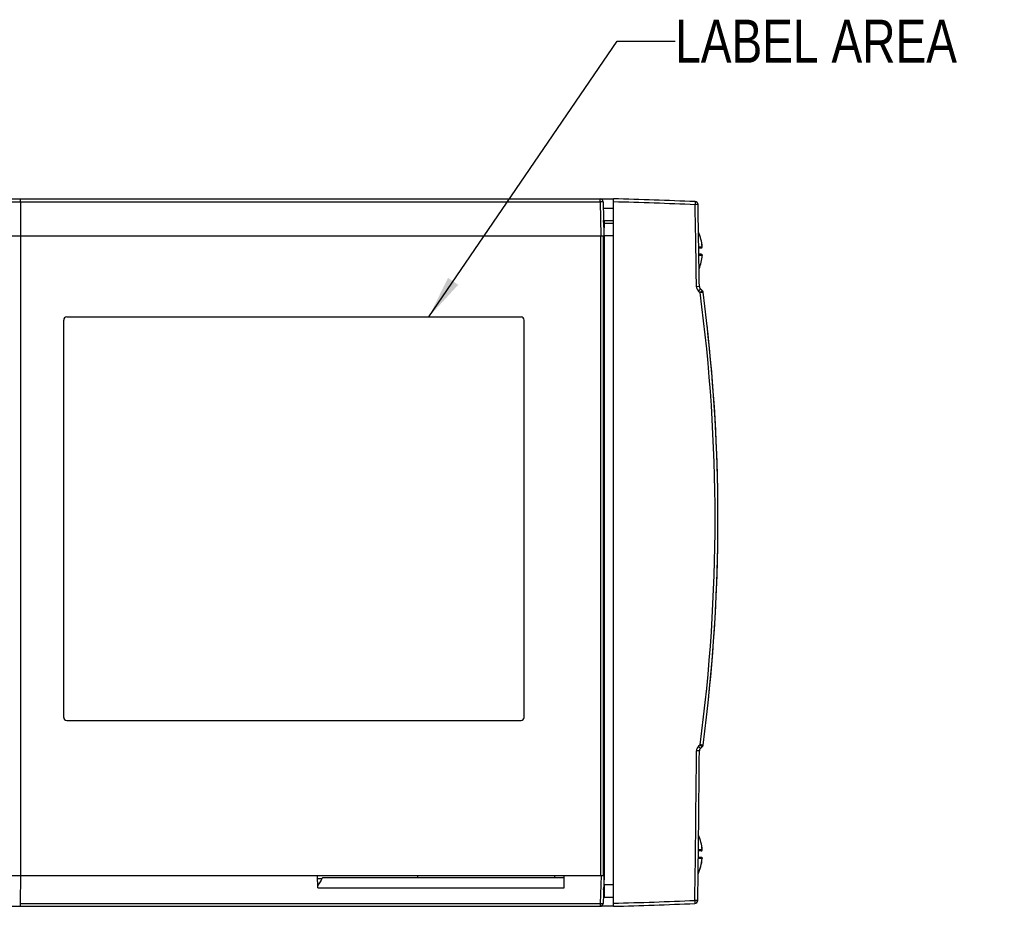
# Model space of a CAD drawing. Header units: millimetres. Extents: x 0 to 841, y 0 to 594.
# Tile 5 of 61: x 322 to 402, y 93 to 165. Entities that reach past the tile are written whole.
import ezdxf

# ---------------------------------------------------------------- set-up
doc = ezdxf.new("R2010")
doc.units = ezdxf.units.MM
doc.header["$LTSCALE"] = 46.255
doc.layers.get('0').update_dxf_attribs({"linetype": 'CONTINUOUS'})
doc.layers.add('DRAFTS', color=7, linetype='CONTINUOUS')
doc.layers.add('ROUNDS', color=7, linetype='CONTINUOUS')
doc.styles.get("Standard").update_dxf_attribs({"font": 'txt', "width": 0.8})
doc.dimstyles.get("Standard").update_dxf_attribs({"dimtxt": 3.5, "dimasz": 3.5, "dimexe": 0.18, "dimexo": 0.0625, "dimgap": 0.09, "dimtad": 1, "dimdsep": 46, "dimtxsty": 'STANDARD', "dimblk": '_FILLED', "dimblk1": '_FILLED', "dimblk2": '_FILLED', "dimcen": 0.09, "dimclrt": 5, "dimadec": 0, "dimazin": 0, "dimtol": 1, "dimtp": 0.01, "dimtm": 0.01, "dimtfac": 1, "dimtofl": 0, "dimtmove": 0, "dimatfit": 3, "dimldrblk": '_FILLED', "dimfxl": 1, "dimtolj": 1, "dimarcsym": 0})

# ---------------------------------------------------------------- blocks, each defined once
blk = doc.blocks.new('_FILLED')
at = {"color": 0, "linetype": 'BYBLOCK'}
blk.add_solid([(0, 0), (-1, 0.143), (-1, -0.143)], dxfattribs=at)

msp = doc.modelspace()

# ---------------------------------------------------------------- linework, layer by layer
at = {"color": 7, "linetype": 'CONTINUOUS'}
for p, q in [((267.3833, 150.746), (370.2871, 150.746)), ((369.4582, 150.5003), (369.5063, 147.746)), ((369.467, 149.996), (370.2871, 149.996)), ((369.4845, 148.996), (370.2871, 148.996)), ((369.4871, 148.846), (369.4897, 148.996)), ((369.5371, 147.746), (369.5589, 148.996)), ((370.2871, 148.746), (369.5545, 148.746)), ((322.1388, 147.746), (369.4771, 147.746)), ((369.5371, 147.746), (369.5063, 147.746)), ((369.5371, 147.746), (369.5371, 95.746)), ((377.4133, 146.746), (377.2268, 146.746)), ((377.5059, 146.8461), (377.5047, 146.8549)), ((377.4133, 146.246), (377.2348, 146.246)), ((377.5059, 146.1459), (377.5047, 146.137)), ((377.4133, 97.746), (377.1963, 97.746)), ((377.5059, 97.8461), (377.5047, 97.8549)), ((377.1897, 97.246), (377.4133, 97.246)), ((377.5059, 97.1459), (377.5047, 97.137)), ((322.1388, 95.746), (330.2049, 95.746)), ((330.2049, 95.746), (343.0357, 95.746)), ((343.0357, 95.746), (369.3012, 95.746)), ((346.2827, 94.746), (346.2653, 95.746)), ((346.2696, 95.496), (346.6181, 95.496)), ((346.6768, 95.596), (366.3045, 95.596)), ((354.3696, 95.746), (354.3699, 95.7285)), ((365.5371, 95.746), (365.5368, 95.7285)), ((366.2871, 94.746), (366.3045, 95.746)), ((369.5676, 93.996), (369.5371, 95.746)), ((346.2827, 94.746), (366.2871, 94.746)), ((369.4969, 94.5962), (369.5039, 94.796)), ((369.5336, 94.9957), (369.5371, 94.796)), ((369.476, 93.996), (370.2871, 93.996)), ((370.2871, 93.246), (369.2084, 93.246))]:
    msp.add_line(p, q, dxfattribs=at)
at = {"color": 9, "linetype": 'CONTINUOUS'}
for p, q in [((270.293, 150.5047), (369.2221, 150.5047)), ((322.1375, 150.5047), (322.1388, 147.746)), ((369.2221, 150.5047), (369.2703, 147.746)), ((369.2599, 95.746), (369.2599, 147.746)), ((369.496, 95.746), (369.496, 147.746)), ((370.2871, 147.746), (369.5371, 147.746)), ((377.2251, 146.8549), (377.5047, 146.8549)), ((377.5047, 146.137), (377.2365, 146.137)), ((377.1976, 97.8549), (377.5047, 97.8549)), ((377.5047, 97.137), (377.1888, 97.137)), ((370.2871, 94.996), (369.5502, 94.996))]:
    msp.add_line(p, q, dxfattribs=at)
at = {"color": 7, "linetype": 'CONTINUOUS'}
for centre, radius, start, end in [((369.2082, 150.496), 0.25, 1, 90), ((373.5371, 146.496), 3.9843, 5.040328, 22.913892), ((377.4092, 146.8374), 0.0971, 358.820806, 5.10768), ((373.5371, 146.496), 3.9843, 339.007132, 354.959672), ((373.5371, 97.496), 3.9843, 5.040328, 22.75647), ((377.4092, 97.8374), 0.0971, 358.820806, 5.10768), ((373.5371, 97.496), 3.9843, 335.957294, 354.959672), ((328.8912, 105.8662), 20.5379, 329.775749, 329.995897), ((355.3698, 95.746), 1, 181, 188.628949), ((364.5369, 95.746), 1, 351.371051, 359)]:
    msp.add_arc(centre, radius, start, end, dxfattribs=at)
at = {"color": 9, "linetype": 'CONTINUOUS'}
for centre, start, end in [((373.5371, 146.496), 5.169773, 22.846802), ((373.5371, 146.496), 338.897571, 354.830227), ((373.5371, 97.496), 5.169773, 22.677819), ((373.5371, 97.496), 335.895215, 354.830227)]:
    msp.add_arc(centre, 3.9839, start, end, dxfattribs=at)
for points, knots in [([(322.1375, 150.5047), (322.1375, 150.5205), (322.1375, 150.5515), (322.1373, 150.5964), (322.137, 150.6376), (322.1366, 150.6689), (322.1363, 150.691), (322.1361, 150.705), (322.1358, 150.717), (322.1355, 150.7271), (322.1353, 150.7349), (322.135, 150.7402), (322.1348, 150.7432), (322.1347, 150.7447), (322.1345, 150.7454), (322.1344, 150.746), (322.1343, 150.746)], [0, 0, 0, 0, 0.1968478, 0.3851361, 0.5579467, 0.7089316, 0.7744695, 0.832546, 0.882627, 0.9242527, 0.9570419, 0.9806973, 0.9890322, 0.995016, 0.9986477, 1, 1, 1, 1]), ([(369.2221, 150.5047), (369.2221, 150.5205), (369.2219, 150.5515), (369.2211, 150.5964), (369.2198, 150.6376), (369.2181, 150.6736), (369.2162, 150.7031), (369.2142, 150.7231), (369.2124, 150.7349), (369.2111, 150.7408), (369.2101, 150.7442), (369.2088, 150.746), (369.2082, 150.746)], [0, 0, 0, 0, 0.1958174, 0.3831461, 0.5551284, 0.7054795, 0.8287279, 0.9204434, 0.9534491, 0.9775475, 0.9927421, 1, 1, 1, 1]), ([(369.4582, 150.5003), (369.4582, 150.5008), (369.4561, 150.5014), (369.4532, 150.502), (369.4474, 150.5026), (369.4398, 150.5032), (369.43, 150.5038), (369.4131, 150.5045), (369.3876, 150.5051), (369.3525, 150.5055), (369.3122, 150.5056), (369.2681, 150.5053), (369.2377, 150.5049), (369.2221, 150.5047)], [0, 0, 0, 0, 0.0058243, 0.020374, 0.044057, 0.0767528, 0.1182007, 0.1680447, 0.2910951, 0.4415473, 0.6140449, 0.8024366, 1, 1, 1, 1])]:
    msp.add_open_spline(points, degree=3, knots=knots, dxfattribs=at)
at = {"color": 7, "linetype": 'CONTINUOUS'}
for points, knots in [([(377.4133, 146.746), (377.4273, 146.746), (377.454, 146.7516), (377.4846, 146.7745), (377.5022, 146.8039), (377.5061, 146.8252), (377.5063, 146.8354)], [0, 0, 0, 0, 0.2945499, 0.5539199, 0.7837626, 1, 1, 1, 1]), ([(377.4133, 146.246), (377.4284, 146.246), (377.4572, 146.2393), (377.4888, 146.2131), (377.5051, 146.1801), (377.5069, 146.1569), (377.5059, 146.1459)], [0, 0, 0, 0, 0.2964458, 0.554153, 0.7825384, 1, 1, 1, 1]), ([(377.4133, 97.746), (377.4273, 97.746), (377.454, 97.7516), (377.4846, 97.7745), (377.5022, 97.8039), (377.5061, 97.8252), (377.5063, 97.8354)], [0, 0, 0, 0, 0.2945499, 0.5539199, 0.7837626, 1, 1, 1, 1]), ([(377.4133, 97.246), (377.4284, 97.246), (377.4572, 97.2393), (377.4888, 97.2131), (377.5051, 97.1801), (377.5069, 97.1569), (377.5059, 97.1459)], [0, 0, 0, 0, 0.2964458, 0.554153, 0.7825384, 1, 1, 1, 1])]:
    msp.add_open_spline(points, degree=3, knots=knots, dxfattribs=at)
msp.add_open_spline([(346.6372, 95.5277), (346.5188, 95.3244), (346.3973, 95.123), (346.2797, 94.9193)], degree=3, dxfattribs=at)
at = {"layer": 'DRAFTS', "color": 7, "linetype": 'CONTINUOUS'}
msp.add_line((274.7434, 147.746), (322.1388, 147.746), dxfattribs=at)
msp.add_arc((238.7871, 124.746), 140, 353.967222, 6.459435, dxfattribs=at)
at = {"layer": 'ROUNDS', "color": 7, "linetype": 'CONTINUOUS'}
for p, q in [((369.4582, 150.5003), (369.4661, 150.046)), ((370.2871, 93.246), (370.2871, 150.746)), ((321.4335, 147.746), (369.5063, 147.746)), ((377.4883, 143.3106), (377.3595, 143.4233)), ((325.6371, 108.596), (325.6371, 140.896)), ((325.8871, 141.146), (362.7871, 141.146)), ((363.0371, 108.596), (363.0371, 140.896)), ((325.8871, 108.346), (362.7871, 108.346)), ((377.4883, 106.1814), (377.3603, 106.0693)), ((277.0091, 95.746), (346.2653, 95.746)), ((366.3045, 95.746), (369.5371, 95.746)), ((369.5371, 95.746), (369.4582, 93.4872)), ((267.3658, 93.246), (369.2084, 93.246))]:
    msp.add_line(p, q, dxfattribs=at)
at = {"layer": 'ROUNDS', "color": 9, "linetype": 'CONTINUOUS'}
for p, q in [((377.1669, 150.2708), (376.9326, 150.2663)), ((322.1388, 147.746), (322.1388, 95.746)), ((377.2742, 143.6078), (377.0399, 143.6043)), ((377.2106, 143.2352), (377.3394, 143.1225)), ((377.275, 105.8831), (377.0407, 105.8849)), ((377.3394, 106.3695), (377.2113, 106.2574)), ((322.1387, 95.746), (322.1056, 93.4872)), ((369.3012, 95.746), (369.2223, 93.4872)), ((377.1433, 93.7213), (376.909, 93.7248)), ((322.1056, 93.4872), (369.2223, 93.4872))]:
    msp.add_line(p, q, dxfattribs=at)
at = {"layer": 'ROUNDS', "color": 7, "linetype": 'CONTINUOUS'}
for centre, radius, start, end in [((369.2082, 150.496), 0.25, 85.431617, 90), ((369.2082, 150.496), 0.25, 1, 5.570714), ((359.7656, -249.1156), 400, 87.540959, 88.492731), ((376.9169, 150.2663), 0.25, 1.032115, 87.540959), ((-1372.6777, 118.746), 1750.1286, 0.8139563, 1.0321158), ((377.5242, 143.6114), 0.25, 180.813928, 228.797275), ((377.3236, 143.1225), 0.25, 7.556023, 48.797269), ((238.7871, 124.746), 140, 352.443976, 7.556024), ((325.8871, 140.896), 0.25, 90, 180), ((362.7871, 140.896), 0.25, 0, 90), ((325.8871, 108.596), 0.25, 180, 270), ((362.7871, 108.596), 0.25, 270, 360), ((-1372.6777, 118.746), 1750, 359.1806526, 359.578859), ((377.525, 105.8812), 0.25, 131.202722, 179.57889), ((377.3236, 106.3695), 0.25, 311.202731, 352.443977), ((376.8934, 93.7248), 0.25, 272.457289, 359.180653), ((369.2084, 93.496), 0.25, 270, 358), ((359.7542, 493.1073), 400, 271.508895, 272.457289)]:
    msp.add_arc(centre, radius, start, end, dxfattribs=at)
at = {"layer": 'ROUNDS', "color": 9, "linetype": 'CONTINUOUS'}
for centre, radius, start, end in [((359.7773, -249.2971), 399.9315, 87.541517, 88.494159), ((-1372.2662, 118.7459), 1749.4828, 0.8141414, 1.0323503), ((377.5398, 143.6114), 0.5, 180.815486, 228.80566), ((238.8346, 124.746), 139.7185, 352.442263, 7.557737), ((-1372.2698, 118.746), 1749.3578, 359.180467, 359.5787627), ((377.5406, 105.8812), 0.5, 131.194315, 179.577413), ((359.766, 493.2887), 399.9315, 271.507468, 272.456731), ((322.0059, 100.4925), 7.006, 270.445402, 270.81564)]:
    msp.add_arc(centre, radius, start, end, dxfattribs=at)
for points, knots in [([(376.9277, 150.516), (376.9283, 150.516), (376.9297, 150.5141), (376.9307, 150.5105), (376.9319, 150.5044), (376.9334, 150.4919), (376.9348, 150.4711), (376.9357, 150.4404), (376.936, 150.403), (376.9356, 150.3605), (376.9344, 150.3143), (376.9333, 150.2825), (376.9326, 150.2663)], [0, 0, 0, 0, 0.0077478, 0.0232636, 0.047661, 0.0809768, 0.1733385, 0.2971669, 0.4478419, 0.6196584, 0.80608, 1, 1, 1, 1]), ([(377.3595, 143.4233), (377.3599, 143.4229), (377.3595, 143.4208), (377.358, 143.4178), (377.355, 143.4127), (377.3506, 143.4062), (377.3448, 143.3981), (377.3345, 143.3842), (377.3186, 143.3638), (377.2961, 143.3359), (377.2699, 143.3044), (377.2411, 143.2704), (377.2209, 143.2471), (377.2106, 143.2352)], [0, 0, 0, 0, 0.0066729, 0.0215986, 0.0455316, 0.0784222, 0.1200307, 0.170006, 0.2932173, 0.4436443, 0.6158449, 0.8035706, 1, 1, 1, 1]), ([(377.4883, 143.3106), (377.4887, 143.3102), (377.4882, 143.3081), (377.4867, 143.3051), (377.4837, 143.3), (377.4794, 143.2935), (377.4736, 143.2853), (377.4633, 143.2715), (377.4473, 143.251), (377.4249, 143.2232), (377.3987, 143.1917), (377.3699, 143.1577), (377.3497, 143.1344), (377.3394, 143.1225)], [0, 0, 0, 0, 0.0066786, 0.0216068, 0.0455406, 0.0784313, 0.1200392, 0.1700137, 0.2932224, 0.4436466, 0.6158449, 0.8035695, 1, 1, 1, 1]), ([(377.5714, 143.1553), (377.5714, 143.1552), (377.5709, 143.1552), (377.5703, 143.1549), (377.5688, 143.1547), (377.566, 143.1542), (377.5609, 143.1533), (377.5534, 143.1522), (377.5439, 143.1507), (377.5324, 143.149), (377.519, 143.1471), (377.4978, 143.1441), (377.4677, 143.1399), (377.4281, 143.1344), (377.3847, 143.1285), (377.3547, 143.1245), (377.3394, 143.1225)], [0, 0, 0, 0, 0.0012556, 0.0048304, 0.0107539, 0.0190181, 0.0424972, 0.0750656, 0.1164361, 0.1662421, 0.224042, 0.2893229, 0.4399483, 0.612781, 0.8016968, 1, 1, 1, 1]), ([(377.3603, 106.0693), (377.3607, 106.0697), (377.3603, 106.0718), (377.3588, 106.0748), (377.3558, 106.0799), (377.3514, 106.0864), (377.3456, 106.0946), (377.3353, 106.1084), (377.3193, 106.1289), (377.2969, 106.1567), (377.2707, 106.1882), (377.2419, 106.2222), (377.2217, 106.2455), (377.2113, 106.2574)], [0, 0, 0, 0, 0.0066729, 0.0215987, 0.0455316, 0.0784223, 0.1200307, 0.1700061, 0.2932173, 0.4436443, 0.615845, 0.8035706, 1, 1, 1, 1]), ([(377.4883, 106.1814), (377.4887, 106.1817), (377.4882, 106.1839), (377.4867, 106.1868), (377.4837, 106.1919), (377.4794, 106.1984), (377.4736, 106.2066), (377.4633, 106.2204), (377.4473, 106.2409), (377.4249, 106.2687), (377.3987, 106.3002), (377.3699, 106.3343), (377.3497, 106.3576), (377.3394, 106.3695)], [0, 0, 0, 0, 0.0066786, 0.0216068, 0.0455406, 0.0784313, 0.1200392, 0.1700137, 0.2932224, 0.4436466, 0.6158449, 0.8035695, 1, 1, 1, 1]), ([(377.5714, 106.3366), (377.5714, 106.3367), (377.5709, 106.3367), (377.5703, 106.337), (377.5688, 106.3372), (377.566, 106.3378), (377.5609, 106.3386), (377.5534, 106.3398), (377.5439, 106.3412), (377.5324, 106.3429), (377.519, 106.3448), (377.4978, 106.3479), (377.4677, 106.3521), (377.4281, 106.3575), (377.3847, 106.3634), (377.3547, 106.3674), (377.3394, 106.3695)], [0, 0, 0, 0, 0.0012556, 0.0048304, 0.0107539, 0.0190181, 0.0424972, 0.0750656, 0.1164361, 0.1662421, 0.224042, 0.2893229, 0.4399483, 0.612781, 0.8016968, 1, 1, 1, 1]), ([(376.909, 93.7248), (376.9097, 93.7086), (376.9109, 93.6768), (376.912, 93.6306), (376.9124, 93.5881), (376.9122, 93.5507), (376.9112, 93.52), (376.9099, 93.4992), (376.9084, 93.4867), (376.9071, 93.4806), (376.9061, 93.477), (376.9047, 93.4751), (376.9041, 93.4751)], [0, 0, 0, 0, 0.1939207, 0.380343, 0.5521601, 0.7028357, 0.8266644, 0.9190261, 0.9523417, 0.9767388, 0.9922538, 1, 1, 1, 1]), ([(322.1056, 93.4872), (322.1056, 93.4563), (322.1038, 93.4011), (322.109, 93.3202), (322.0968, 93.2836), (322.1085, 93.246), (322.1024, 93.246)], [0, 0, 0, 0, 0.3847145, 0.7091395, 0.9242387, 1, 1, 1, 1]), ([(369.2152, 93.2787), (369.2144, 93.2705), (369.2121, 93.2626), (369.2114, 93.246), (369.2084, 93.246)], [0, 0, 0, 0, 0.729831, 1, 1, 1, 1]), ([(369.2223, 93.4872), (369.2222, 93.4664), (369.2214, 93.3969), (369.22, 93.3272), (369.2152, 93.2787)], [0, 0, 0, 0, 0.2991199, 1, 1, 1, 1]), ([(369.2223, 93.4872), (369.2428, 93.4866), (369.311, 93.4847), (369.3793, 93.4831), (369.4269, 93.4843)], [0, 0, 0, 0, 0.3011786, 1, 1, 1, 1]), ([(369.4269, 93.4843), (369.4347, 93.4845), (369.4417, 93.487), (369.4581, 93.4845), (369.4582, 93.4872)], [0, 0, 0, 0, 0.7387518, 1, 1, 1, 1])]:
    msp.add_open_spline(points, degree=3, knots=knots, dxfattribs=at)

# ---------------------------------------------------------------- texts
at = {"color": 5, "linetype": 'CONTINUOUS', "insert": (375.3082, 165.3037), "char_height": 3.5, "width": 28, "attachment_point": 1, "line_spacing_factor": 0.9}
msp.add_mtext('LABEL AREA', dxfattribs=at)

# ---------------------------------------------------------------- leaders
at = {"color": 2, "linetype": 'CONTINUOUS'}
msp.add_leader([(355.2946, 141.146), (370.5916, 163.5537), (375.3082, 163.5537)], dimstyle='STANDARD', override={"dimtad": 0}, dxfattribs=at)

doc.saveas('drawing.dxf')
